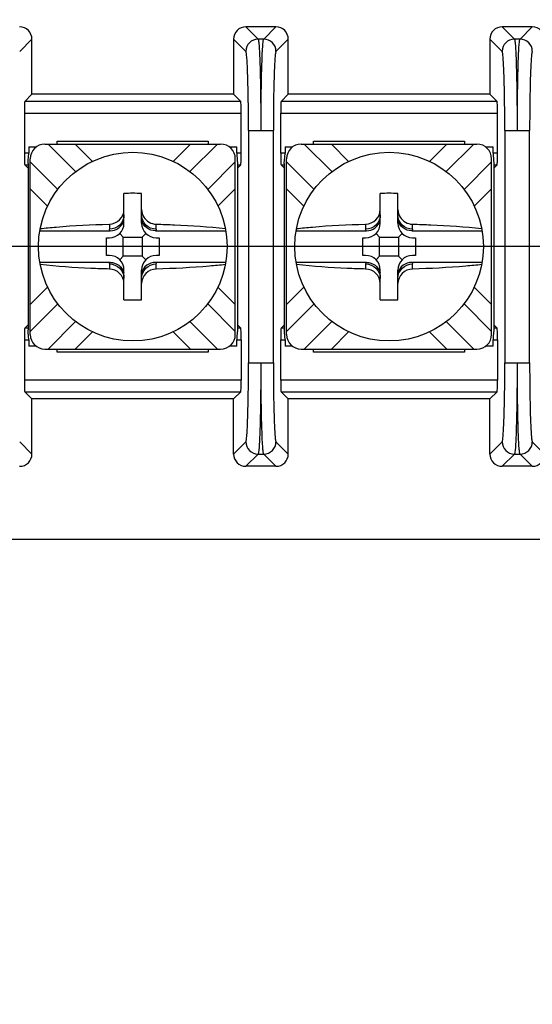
# Model space of a CAD drawing. Header units: inches. Extents: x 0 to 34, y 0 to 22.
# Tile 32 of 55: x 17.854 to 18.292, y 13.421 to 14.262. Entities that reach past the tile are written whole.
import ezdxf

# ---------------------------------------------------------------- set-up
doc = ezdxf.new("R2010")
doc.units = ezdxf.units.IN
doc.header["$LTSCALE"] = 1.87
doc.header["$MEASUREMENT"] = 0
doc.layers.get('0').update_dxf_attribs({"linetype": 'CONTINUOUS'})
doc.layers.add('DIMENSIONS', color=7, linetype='CONTINUOUS')
doc.styles.get("Standard").update_dxf_attribs({"font": 'txt', "width": 0.8})
doc.dimstyles.new('DIMSTYLE_1', dxfattribs={"dimtxt": 0.125, "dimasz": 0.18, "dimexe": 0.125, "dimexo": 0.0625, "dimgap": 0.09, "dimtad": 0, "dimtih": 1, "dimtoh": 1, "dimlfac": 2, "dimzin": 4, "dimdsep": 46, "dimtxsty": 'STANDARD', "dimblk": '_FILLED', "dimblk1": '_FILLED', "dimblk2": '_FILLED', "dimcen": 0.09, "dimadec": 0, "dimazin": 0, "dimtfac": 1, "dimtofl": 0, "dimtmove": 0, "dimatfit": 3, "dimldrblk": '_FILLED', "dimfxl": 1, "dimtolj": 1, "dimtzin": 4, "dimarcsym": 0})

# ---------------------------------------------------------------- blocks, each defined once
blk = doc.blocks.new('*D0')
at = {"layer": 'DIMENSIONS', "color": 2, "linetype": 'CONTINUOUS'}
blk.add_line((14.15042, 15.05213), (12.19139, 15.05213), dxfattribs=at)
at = {"layer": 'DIMENSIONS', "color": 2, "linetype": 'CONTINUOUS', "insert": (12.12889, 15.11463), "char_height": 0.125, "width": 1.725, "attachment_point": 3, "line_spacing_factor": 0.9}
blk.add_mtext('3X 120.00{\\Ftxt.shx;\\W1.000000;\\H0.125000; }[4.724]', dxfattribs=at)
blk = doc.blocks.new('_FILLED')
at = {"color": 0, "linetype": 'BYBLOCK'}
blk.add_solid([(0, 0), (-1, 0.1736), (-1, -0.1736)], dxfattribs=at)
blk = doc.blocks.new('*D2')
at = {"layer": 'DIMENSIONS', "color": 2, "linetype": 'CONTINUOUS'}
blk.add_line((20.97104, 14.06788), (12.19139, 14.06788), dxfattribs=at)
at = {"layer": 'DIMENSIONS', "color": 2, "linetype": 'CONTINUOUS', "insert": (12.12889, 14.13038), "char_height": 0.125, "width": 1.625, "attachment_point": 3, "line_spacing_factor": 0.9}
blk.add_mtext('2X 70.00{\\Ftxt.shx;\\W1.000000;\\H0.125000; }[2.756]', dxfattribs=at)
blk = doc.blocks.new('*D8')
at = {"layer": 'DIMENSIONS', "color": 2, "linetype": 'CONTINUOUS'}
blk.add_line((18.27898, 15.26244), (18.27898, 16.91089), dxfattribs=at)
at = {"layer": 'DIMENSIONS', "color": 2, "linetype": 'CONTINUOUS', "insert": (18.21648, 16.97339), "char_height": 0.125, "width": 1.525, "attachment_point": 1, "rotation": 90, "line_spacing_factor": 0.9}
blk.add_mtext('2X 31.51{\\Ftxt.shx;\\W1.000000;\\H0.125000; }[1.24]', dxfattribs=at)

msp = doc.modelspace()

# ---------------------------------------------------------------- linework, layer by layer
at = {"color": 7, "linetype": 'CONTINUOUS'}
for p, q in [((18.07308, 14.25538), (18.04738, 14.25538)), ((18.04738, 14.25538), (18.05785, 14.24491)), ((18.06262, 14.24491), (18.07308, 14.25538)), ((18.29183, 14.25538), (18.26613, 14.25538)), ((18.26613, 14.25538), (18.2766, 14.24491)), ((18.28137, 14.24491), (18.29183, 14.25538)), ((17.86482, 14.24489), (17.85435, 14.23442)), ((17.86482, 14.19788), (17.86482, 14.24489)), ((18.0369, 14.24489), (18.0369, 14.19788)), ((18.04736, 14.23442), (18.0369, 14.24489)), ((18.06262, 14.24491), (18.05785, 14.24491)), ((18.08357, 14.24489), (18.0731, 14.23442)), ((18.08357, 14.19788), (18.08357, 14.24489)), ((18.25565, 14.24489), (18.25565, 14.19788)), ((18.26611, 14.23442), (18.25565, 14.24489)), ((18.28137, 14.24491), (18.2766, 14.24491)), ((17.86482, 14.19788), (17.8587, 14.19175)), ((18.04302, 14.19175), (17.8587, 14.19175)), ((18.0369, 14.19788), (17.86482, 14.19788)), ((18.04302, 14.19175), (18.0369, 14.19788)), ((18.07745, 14.19175), (18.08357, 14.19788)), ((18.26177, 14.19175), (18.07745, 14.19175)), ((18.25565, 14.19788), (18.08357, 14.19788)), ((18.26177, 14.19175), (18.25565, 14.19788)), ((17.85836, 14.18176), (17.85836, 14.14753)), ((17.85836, 14.18176), (18.04336, 14.18176)), ((18.04336, 14.14753), (18.04336, 14.18176)), ((18.07711, 14.18176), (18.26211, 14.18176)), ((18.07711, 14.14753), (18.07711, 14.18176)), ((18.26211, 14.14753), (18.26211, 14.18176)), ((18.04964, 14.16697), (18.04964, 13.96879)), ((18.04986, 14.16696), (18.07083, 14.16696)), ((18.07083, 13.96878), (18.07083, 14.16696)), ((18.26839, 14.16697), (18.26839, 13.96879)), ((18.26861, 14.16696), (18.28958, 14.16696)), ((18.28958, 13.96878), (18.28958, 14.16696)), ((17.88645, 14.15538), (17.88645, 14.15788)), ((17.88645, 14.15788), (18.01527, 14.15788)), ((18.01527, 14.15788), (18.01527, 14.15538)), ((18.1052, 14.15788), (18.23402, 14.15788)), ((18.1052, 14.15538), (18.1052, 14.15788)), ((18.23402, 14.15788), (18.23402, 14.15538)), ((17.86205, 14.15288), (17.86205, 14.14753)), ((17.86205, 14.15288), (17.86835, 14.15288)), ((17.87585, 14.15538), (18.02587, 14.15538)), ((17.90207, 14.13183), (17.87852, 14.15538)), ((17.90158, 14.15538), (17.91636, 14.14061)), ((17.98536, 14.14061), (18.00014, 14.15538)), ((17.99965, 14.13183), (18.0232, 14.15538)), ((18.03336, 14.15288), (18.03966, 14.15288)), ((18.03966, 14.14753), (18.03966, 14.15288)), ((18.0808, 14.15288), (18.0871, 14.15288)), ((18.0808, 14.15288), (18.0808, 14.14753)), ((18.0946, 14.15538), (18.24462, 14.15538)), ((18.12082, 14.13183), (18.09727, 14.15538)), ((18.12033, 14.15538), (18.13511, 14.14061)), ((18.20411, 14.14061), (18.21889, 14.15538)), ((18.2184, 14.13183), (18.24195, 14.15538)), ((18.25211, 14.15288), (18.25841, 14.15288)), ((18.25841, 14.14753), (18.25841, 14.15288)), ((17.86205, 14.14753), (17.85836, 14.14753)), ((17.86145, 14.13887), (17.86172, 14.14202)), ((17.86172, 14.14202), (17.86191, 14.14411)), ((17.86335, 13.99287), (17.86335, 14.14288)), ((18.03837, 13.99287), (18.03837, 14.14288)), ((18.04336, 14.14753), (18.03966, 14.14753)), ((18.03966, 14.14753), (18.0401, 14.1411)), ((18.0401, 14.1411), (18.04024, 14.13951)), ((18.0808, 14.14753), (18.07711, 14.14753)), ((18.0802, 14.13887), (18.08047, 14.14202)), ((18.08047, 14.14202), (18.08066, 14.14411)), ((18.0821, 13.99287), (18.0821, 14.14288)), ((18.25712, 13.99287), (18.25712, 14.14288)), ((18.26211, 14.14753), (18.25841, 14.14753)), ((18.25841, 14.14753), (18.25885, 14.1411)), ((18.25885, 14.1411), (18.25899, 14.13951)), ((17.8587, 14.13754), (17.8616, 14.13754)), ((17.8587, 14.13754), (17.86122, 14.13502)), ((17.86145, 14.13887), (17.86145, 13.99688)), ((17.88686, 14.1167), (17.86335, 14.14021)), ((18.01486, 14.1167), (18.03837, 14.14021)), ((18.04012, 14.13754), (18.04302, 14.13754)), ((18.04024, 14.13951), (18.04027, 14.13887)), ((18.04027, 14.13887), (18.04027, 13.99688)), ((18.0405, 14.13502), (18.04302, 14.13754)), ((18.07745, 14.13754), (18.08035, 14.13754)), ((18.07997, 14.13502), (18.07745, 14.13754)), ((18.0802, 14.13887), (18.0802, 13.99688)), ((18.10561, 14.1167), (18.0821, 14.14021)), ((18.23361, 14.1167), (18.25712, 14.14021)), ((18.25887, 14.13754), (18.26177, 14.13754)), ((18.25899, 14.13951), (18.25902, 14.13887)), ((18.25902, 14.13887), (18.25902, 13.99688)), ((18.25925, 14.13502), (18.26177, 14.13754)), ((17.87813, 14.10238), (17.86335, 14.11715)), ((18.03837, 14.11715), (18.02359, 14.10238)), ((18.09688, 14.10238), (18.0821, 14.11715)), ((18.25712, 14.11715), (18.24234, 14.10238)), ((17.94336, 14.08788), (17.94336, 14.11323)), ((17.95836, 14.08788), (17.95836, 14.11323)), ((18.16211, 14.08788), (18.16211, 14.11323)), ((18.17711, 14.08788), (18.17711, 14.11323)), ((17.93086, 14.087), (17.93086, 14.08266)), ((17.97086, 14.08266), (17.97086, 14.087)), ((18.14961, 14.087), (18.14961, 14.08266)), ((18.18961, 14.08266), (18.18961, 14.087)), ((17.8715, 14.08137), (17.93147, 14.08137)), ((17.92839, 14.07538), (17.93086, 14.07538)), ((17.92839, 14.06038), (17.92839, 14.07538)), ((17.94271, 14.07602), (17.9397, 14.07904)), ((17.94271, 14.07602), (17.95901, 14.07602)), ((17.94271, 14.05973), (17.94271, 14.07602)), ((17.95901, 14.07602), (17.96202, 14.07904)), ((17.95901, 14.07602), (17.95901, 14.05973)), ((17.97024, 14.08137), (18.03022, 14.08137)), ((17.97086, 14.07538), (17.97333, 14.07538)), ((17.97333, 14.07538), (17.97333, 14.06038)), ((18.09025, 14.08137), (18.15022, 14.08137)), ((18.14714, 14.07538), (18.14961, 14.07538)), ((18.14714, 14.06038), (18.14714, 14.07538)), ((18.16146, 14.07602), (18.15845, 14.07904)), ((18.16146, 14.07602), (18.17776, 14.07602)), ((18.16146, 14.05973), (18.16146, 14.07602)), ((18.17776, 14.07602), (18.18077, 14.07904)), ((18.17776, 14.07602), (18.17776, 14.05973)), ((18.18899, 14.08137), (18.24897, 14.08137)), ((18.18961, 14.07538), (18.19208, 14.07538)), ((18.19208, 14.07538), (18.19208, 14.06038)), ((17.93086, 14.06038), (17.92839, 14.06038)), ((17.94271, 14.05973), (17.9397, 14.05671)), ((17.95901, 14.05973), (17.94271, 14.05973)), ((17.95901, 14.05973), (17.96202, 14.05671)), ((17.97333, 14.06038), (17.97086, 14.06038)), ((18.14961, 14.06038), (18.14714, 14.06038)), ((18.16146, 14.05973), (18.15845, 14.05671)), ((18.17776, 14.05973), (18.16146, 14.05973)), ((18.17776, 14.05973), (18.18077, 14.05671)), ((18.19208, 14.06038), (18.18961, 14.06038)), ((17.93147, 14.05438), (17.8715, 14.05438)), ((17.93086, 14.05309), (17.93086, 14.04875)), ((18.03022, 14.05438), (17.97024, 14.05438)), ((17.97086, 14.04875), (17.97086, 14.05309)), ((18.15022, 14.05438), (18.09025, 14.05438)), ((18.14961, 14.05309), (18.14961, 14.04875)), ((18.24897, 14.05438), (18.18899, 14.05438)), ((18.18961, 14.04875), (18.18961, 14.05309)), ((17.94336, 14.02252), (17.94336, 14.04788)), ((17.95836, 14.02252), (17.95836, 14.04788)), ((18.16211, 14.02252), (18.16211, 14.04788)), ((18.17711, 14.02252), (18.17711, 14.04788)), ((17.86335, 14.0186), (17.87813, 14.03337)), ((18.02359, 14.03337), (18.03837, 14.0186)), ((18.0821, 14.0186), (18.09688, 14.03337)), ((18.24234, 14.03337), (18.25712, 14.0186)), ((17.86335, 13.99554), (17.88686, 14.01905)), ((18.03837, 13.99554), (18.01486, 14.01905)), ((18.0821, 13.99554), (18.10561, 14.01905)), ((18.25712, 13.99554), (18.23361, 14.01905)), ((17.86122, 14.00073), (17.8587, 13.99821)), ((17.8616, 13.99821), (17.8587, 13.99821)), ((17.87852, 13.98037), (17.90207, 14.00392)), ((18.0232, 13.98037), (17.99965, 14.00392)), ((18.04302, 13.99821), (18.04012, 13.99821)), ((18.0405, 14.00073), (18.04302, 13.99821)), ((18.07745, 13.99821), (18.07997, 14.00073)), ((18.08035, 13.99821), (18.07745, 13.99821)), ((18.09727, 13.98037), (18.12082, 14.00392)), ((18.24195, 13.98037), (18.2184, 14.00392)), ((18.26177, 13.99821), (18.25887, 13.99821)), ((18.25925, 14.00073), (18.26177, 13.99821)), ((17.86147, 13.99624), (17.86145, 13.99688)), ((17.86162, 13.99465), (17.86147, 13.99624)), ((17.86205, 13.98822), (17.86162, 13.99465)), ((17.91636, 13.99514), (17.90158, 13.98037)), ((18.00014, 13.98037), (17.98536, 13.99514)), ((18.04, 13.99373), (18.0398, 13.99164)), ((18.04027, 13.99688), (18.04, 13.99373)), ((18.08022, 13.99624), (18.0802, 13.99688)), ((18.08037, 13.99465), (18.08022, 13.99624)), ((18.0808, 13.98822), (18.08037, 13.99465)), ((18.13511, 13.99514), (18.12033, 13.98037)), ((18.21889, 13.98037), (18.20411, 13.99514)), ((18.25875, 13.99373), (18.25855, 13.99164)), ((18.25902, 13.99688), (18.25875, 13.99373)), ((17.85836, 13.98822), (17.86205, 13.98822)), ((17.85836, 13.98822), (17.85836, 13.95399)), ((17.86205, 13.98822), (17.86205, 13.98288)), ((17.86836, 13.98288), (17.86205, 13.98288)), ((18.03966, 13.98288), (18.03337, 13.98288)), ((18.03966, 13.98822), (18.04336, 13.98822)), ((18.03966, 13.98288), (18.03966, 13.98822)), ((18.04336, 13.98822), (18.04336, 13.95399)), ((18.07711, 13.98822), (18.0808, 13.98822)), ((18.07711, 13.95399), (18.07711, 13.98822)), ((18.0808, 13.98822), (18.0808, 13.98288)), ((18.08711, 13.98288), (18.0808, 13.98288)), ((18.25841, 13.98288), (18.25212, 13.98288)), ((18.25841, 13.98822), (18.26211, 13.98822)), ((18.25841, 13.98288), (18.25841, 13.98822)), ((18.26211, 13.98822), (18.26211, 13.95399)), ((17.87585, 13.98037), (18.02587, 13.98037)), ((17.88645, 13.97788), (17.88645, 13.98037)), ((18.01527, 13.97788), (17.88645, 13.97788)), ((18.01527, 13.98037), (18.01527, 13.97788)), ((18.0946, 13.98037), (18.24462, 13.98037)), ((18.1052, 13.97788), (18.1052, 13.98037)), ((18.23402, 13.97788), (18.1052, 13.97788)), ((18.23402, 13.98037), (18.23402, 13.97788)), ((18.04986, 13.96879), (18.07083, 13.96879)), ((18.26861, 13.96879), (18.28958, 13.96879)), ((18.04336, 13.95399), (17.85836, 13.95399)), ((18.26211, 13.95399), (18.07711, 13.95399)), ((17.8587, 13.944), (18.04302, 13.944)), ((17.8587, 13.944), (17.86482, 13.93788)), ((18.04302, 13.944), (18.0369, 13.93788)), ((18.07745, 13.944), (18.26177, 13.944)), ((18.08357, 13.93788), (18.07745, 13.944)), ((18.26177, 13.944), (18.25565, 13.93788)), ((18.0369, 13.93788), (17.86482, 13.93788)), ((17.86482, 13.89086), (17.86482, 13.93788)), ((18.0369, 13.89086), (18.0369, 13.93788)), ((18.25565, 13.93788), (18.08357, 13.93788)), ((18.08357, 13.89086), (18.08357, 13.93788)), ((18.25565, 13.89086), (18.25565, 13.93788)), ((17.85435, 13.90133), (17.86482, 13.89086)), ((18.0369, 13.89086), (18.04736, 13.90133)), ((18.0731, 13.90133), (18.08357, 13.89086)), ((18.25565, 13.89086), (18.26611, 13.90133)), ((18.29185, 13.90133), (18.30232, 13.89086)), ((18.05785, 13.89084), (18.04738, 13.88038)), ((18.05785, 13.89084), (18.06262, 13.89084)), ((18.07308, 13.88038), (18.06262, 13.89084)), ((18.2766, 13.89084), (18.26613, 13.88038)), ((18.2766, 13.89084), (18.28137, 13.89084)), ((18.29183, 13.88038), (18.28137, 13.89084)), ((18.07308, 13.88038), (18.04738, 13.88038)), ((18.29183, 13.88038), (18.26613, 13.88038))]:
    msp.add_line(p, q, dxfattribs=at)
at = {"color": 40, "linetype": 'CONTINUOUS'}
msp.add_line((19.38404, 13.81789), (17.17107, 13.81789), dxfattribs=at)
at = {"color": 7, "linetype": 'CONTINUOUS'}
for centre in [(17.95086, 14.06788), (18.16961, 14.06788)]:
    msp.add_circle(centre, 0.0805, dxfattribs=at)
for centre, radius, start, end in [((18.05786, 14.23441), 0.0105, 90.08419, 179.91581), ((18.0626, 14.23441), 0.0105, 0.08419, 89.91582), ((18.27661, 14.23441), 0.0105, 90.08419, 179.91581), ((18.28135, 14.23441), 0.0105, 0.08419, 89.91582), ((17.87585, 14.14288), 0.0125, 90, 180), ((18.02587, 14.14288), 0.0125, 0, 90), ((18.0946, 14.14288), 0.0125, 90, 180), ((18.24462, 14.14288), 0.0125, 0, 90), ((17.81541, 14.14774), 0.04665, 355.53455, 358.3173), ((17.82182, 14.14755), 0.04024, 358.32989, 359.98104), ((18.03416, 14.14774), 0.04665, 355.53455, 358.3173), ((18.04057, 14.14755), 0.04024, 358.32989, 359.98104), ((17.95086, 13.90054), 0.21282, 87.98044, 92.01956), ((18.16961, 13.90054), 0.21282, 87.98044, 92.01956), ((17.93086, 14.08788), 0.0125, 270, 360), ((17.97086, 14.08788), 0.0125, 180, 270), ((18.14961, 14.08788), 0.0125, 270, 360), ((18.18961, 14.08788), 0.0125, 180, 270), ((17.93086, 14.04788), 0.0125, 0, 90), ((17.97086, 14.04788), 0.0125, 90, 180), ((18.14961, 14.04788), 0.0125, 0, 90), ((18.18961, 14.04788), 0.0125, 90, 180), ((17.95086, 14.23521), 0.21283, 267.98048, 272.01952), ((18.16961, 14.23521), 0.21283, 267.98048, 272.01952), ((17.87585, 13.99287), 0.0125, 180, 270), ((18.02587, 13.99287), 0.0125, 270, 360), ((18.08631, 13.98801), 0.04665, 175.53459, 178.31734), ((18.0946, 13.99287), 0.0125, 180, 270), ((18.24462, 13.99287), 0.0125, 270, 360), ((18.30506, 13.98801), 0.04665, 175.53459, 178.31734), ((18.0799, 13.9882), 0.04024, 178.32993, 179.98105), ((18.29865, 13.9882), 0.04024, 178.32993, 179.98105), ((18.05786, 13.90134), 0.0105, 180.08419, 269.91582), ((18.0626, 13.90134), 0.0105, 270.08419, 359.91581), ((18.27661, 13.90134), 0.0105, 180.08419, 269.91582), ((18.28135, 13.90134), 0.0105, 270.08419, 359.91581)]:
    msp.add_arc(centre, radius, start, end, dxfattribs=at)
for centre, major_axis, ratio, start_param, end_param in [((17.85432, 14.24488), (-0.00743, -0.00743), 0.998783, 2.356803, 3.926382), ((18.0474, 14.24488), (0.00743, -0.00743), 0.998783, 2.356803, 3.926382), ((18.07307, 14.24488), (-0.00743, -0.00743), 0.998783, 2.356803, 3.926382), ((18.26615, 14.24488), (0.00743, -0.00743), 0.998783, 2.356803, 3.926382), ((18.29182, 14.24488), (-0.00743, -0.00743), 0.998783, 2.356803, 3.926382), ((17.85871, 14.18176), (0, 0.01), 0.034921, 0.034907, 1.570796), ((18.04301, 14.18176), (0, 0.01), 0.034921, -1.570796, -0.034907), ((18.07746, 14.18176), (0, 0.01), 0.034921, 0.034907, 1.570796), ((18.26176, 14.18176), (0, 0.01), 0.034921, -1.570796, -0.034907), ((17.85871, 14.14753), (0, 0.01), 0.034921, -4.712389, -3.176499), ((18.04301, 14.14753), (0, 0.01), 0.034921, -3.106686, -1.570796), ((18.07746, 14.14753), (0, 0.01), 0.034921, -4.712389, -3.176499), ((18.26176, 14.14753), (0, 0.01), 0.034921, -3.106686, -1.570796), ((17.85871, 13.98822), (0, 0.01), 0.034921, 0.034907, 1.570796), ((18.04301, 13.98822), (0, 0.01), 0.034921, -1.570796, -0.034907), ((18.07746, 13.98822), (0, 0.01), 0.034921, 0.034907, 1.570796), ((18.26176, 13.98822), (0, 0.01), 0.034921, -1.570796, -0.034907), ((17.85871, 13.95399), (0, 0.01), 0.034921, -4.712389, -3.176499), ((18.04301, 13.95399), (0, 0.01), 0.034921, -3.106686, -1.570796), ((18.07746, 13.95399), (0, 0.01), 0.034921, -4.712389, -3.176499), ((18.26176, 13.95399), (0, 0.01), 0.034921, -3.106686, -1.570796), ((17.85432, 13.89087), (-0.00743, 0.00743), 0.998783, 2.356803, 3.926382), ((18.0474, 13.89087), (0.00743, 0.00743), 0.998783, 2.356803, 3.926382), ((18.07307, 13.89087), (-0.00743, 0.00743), 0.998783, 2.356803, 3.926382), ((18.26615, 13.89087), (0.00743, 0.00743), 0.998783, -3.926382, -2.356803), ((18.29182, 13.89087), (-0.00743, 0.00743), 0.998783, 2.356803, 3.926382)]:
    msp.add_ellipse(centre, major_axis=major_axis, ratio=ratio, start_param=start_param, end_param=end_param, dxfattribs=at)
for points, knots in [([(18.05785, 14.24491), (18.05799, 14.24474), (18.05812, 14.24404), (18.05835, 14.24274), (18.05854, 14.24069), (18.05885, 14.23667), (18.05917, 14.23006), (18.0595, 14.22048), (18.05977, 14.20892), (18.05997, 14.19583), (18.0601, 14.18166), (18.06012, 14.17192), (18.06012, 14.16696)], [0, 0, 0, 0, 0.008455, 0.025755, 0.051939, 0.086811, 0.181298, 0.305811, 0.455665, 0.625464, 0.809247, 1, 1, 1, 1]), ([(18.06034, 14.16696), (18.06034, 14.17192), (18.06037, 14.18167), (18.06049, 14.19583), (18.0607, 14.20894), (18.06097, 14.22049), (18.0613, 14.23008), (18.06161, 14.23667), (18.06193, 14.2407), (18.06212, 14.24274), (18.06235, 14.24404), (18.06247, 14.24474), (18.06262, 14.24491)], [0, 0, 0, 0, 0.190842, 0.374546, 0.544562, 0.694524, 0.818823, 0.91321, 0.948058, 0.974253, 0.991558, 1, 1, 1, 1]), ([(18.2766, 14.24491), (18.27674, 14.24474), (18.27687, 14.24404), (18.2771, 14.24274), (18.27729, 14.24069), (18.2776, 14.23667), (18.27792, 14.23006), (18.27825, 14.22048), (18.27852, 14.20892), (18.27872, 14.19583), (18.27885, 14.18166), (18.27887, 14.17192), (18.27887, 14.16696)], [0, 0, 0, 0, 0.008455, 0.025755, 0.051939, 0.086811, 0.181298, 0.305811, 0.455665, 0.625464, 0.809247, 1, 1, 1, 1]), ([(18.27909, 14.16696), (18.27909, 14.17192), (18.27912, 14.18167), (18.27924, 14.19583), (18.27945, 14.20894), (18.27972, 14.22049), (18.28005, 14.23008), (18.28036, 14.23667), (18.28068, 14.2407), (18.28087, 14.24274), (18.2811, 14.24404), (18.28122, 14.24474), (18.28137, 14.24491)], [0, 0, 0, 0, 0.190842, 0.374546, 0.544562, 0.694524, 0.818823, 0.91321, 0.948058, 0.974253, 0.991558, 1, 1, 1, 1]), ([(18.04964, 14.16697), (18.04964, 14.17126), (18.04961, 14.1797), (18.04949, 14.19195), (18.04929, 14.20329), (18.04902, 14.21329), (18.04869, 14.22158), (18.04837, 14.2273), (18.04806, 14.23078), (18.04786, 14.23255), (18.04764, 14.23368), (18.0475, 14.23429), (18.04736, 14.23442)], [0, 0, 0, 0, 0.190698, 0.374424, 0.544169, 0.693977, 0.81846, 0.91294, 0.947824, 0.974037, 0.991397, 1, 1, 1, 1]), ([(18.0731, 14.23442), (18.07297, 14.23429), (18.07283, 14.23368), (18.0726, 14.23255), (18.07241, 14.23078), (18.0721, 14.2273), (18.07178, 14.22159), (18.07145, 14.2133), (18.07118, 14.2033), (18.07098, 14.19196), (18.07085, 14.1797), (18.07083, 14.17126), (18.07083, 14.16696)], [0, 0, 0, 0, 0.008589, 0.025952, 0.052175, 0.087034, 0.181415, 0.305683, 0.455601, 0.625565, 0.809213, 1, 1, 1, 1]), ([(18.26839, 14.16697), (18.26839, 14.17126), (18.26836, 14.1797), (18.26824, 14.19195), (18.26804, 14.20329), (18.26777, 14.21329), (18.26744, 14.22158), (18.26712, 14.2273), (18.26681, 14.23078), (18.26661, 14.23255), (18.26639, 14.23368), (18.26625, 14.23429), (18.26611, 14.23442)], [0, 0, 0, 0, 0.190698, 0.374424, 0.544169, 0.693977, 0.81846, 0.91294, 0.947824, 0.974037, 0.991397, 1, 1, 1, 1]), ([(18.29185, 14.23442), (18.29172, 14.23429), (18.29158, 14.23368), (18.29135, 14.23255), (18.29116, 14.23078), (18.29085, 14.2273), (18.29053, 14.22159), (18.2902, 14.2133), (18.28993, 14.2033), (18.28973, 14.19196), (18.2896, 14.1797), (18.28958, 14.17126), (18.28958, 14.16696)], [0, 0, 0, 0, 0.008589, 0.025952, 0.052175, 0.087034, 0.181415, 0.305683, 0.455601, 0.625565, 0.809213, 1, 1, 1, 1]), ([(17.93086, 14.087), (17.93405, 14.08707), (17.94059, 14.08975), (17.94336, 14.09632), (17.94336, 14.09948)], [0, 0, 0, 0, 0.503157, 1, 1, 1, 1]), ([(18.14961, 14.087), (18.1528, 14.08707), (18.15934, 14.08975), (18.16211, 14.09632), (18.16211, 14.09948)], [0, 0, 0, 0, 0.503157, 1, 1, 1, 1]), ([(17.94336, 14.095), (17.94336, 14.09185), (17.94065, 14.08525), (17.93404, 14.08266), (17.93086, 14.08266)], [0, 0, 0, 0, 0.497823, 1, 1, 1, 1]), ([(17.97086, 14.08266), (17.96768, 14.08266), (17.96106, 14.08525), (17.95836, 14.09185), (17.95836, 14.095)], [0, 0, 0, 0, 0.502177, 1, 1, 1, 1]), ([(17.96021, 14.09305), (17.96132, 14.09126), (17.96451, 14.08821), (17.96875, 14.08705), (17.97086, 14.087)], [0, 0, 0, 0, 0.500378, 1, 1, 1, 1]), ([(18.16211, 14.095), (18.16211, 14.09185), (18.1594, 14.08525), (18.15279, 14.08266), (18.14961, 14.08266)], [0, 0, 0, 0, 0.497823, 1, 1, 1, 1]), ([(18.18961, 14.08266), (18.18643, 14.08266), (18.17981, 14.08525), (18.17711, 14.09185), (18.17711, 14.095)], [0, 0, 0, 0, 0.502177, 1, 1, 1, 1]), ([(18.17896, 14.09305), (18.18007, 14.09126), (18.18326, 14.08821), (18.1875, 14.08705), (18.18961, 14.087)], [0, 0, 0, 0, 0.500378, 1, 1, 1, 1]), ([(17.87183, 14.08322), (17.87635, 14.08373), (17.89597, 14.08567), (17.91568, 14.08664), (17.93086, 14.087)], [0, 0, 0, 0, 0.230295, 1, 1, 1, 1]), ([(17.93147, 14.08137), (17.93137, 14.08147), (17.93106, 14.08183), (17.93086, 14.08232), (17.93086, 14.08266)], [0, 0, 0, 0, 0.291149, 1, 1, 1, 1]), ([(17.93147, 14.08137), (17.93409, 14.08137), (17.93949, 14.0831), (17.94265, 14.08782), (17.94336, 14.09034)], [0, 0, 0, 0, 0.500115, 1, 1, 1, 1]), ([(17.97024, 14.08137), (17.96762, 14.08137), (17.96223, 14.0831), (17.95906, 14.08782), (17.95836, 14.09034)], [0, 0, 0, 0, 0.500118, 1, 1, 1, 1]), ([(17.97086, 14.08266), (17.97086, 14.08232), (17.97066, 14.08183), (17.97034, 14.08147), (17.97025, 14.08137)], [0, 0, 0, 0, 0.709246, 1, 1, 1, 1]), ([(17.97086, 14.087), (17.97611, 14.08687), (17.99581, 14.08622), (18.01551, 14.08485), (18.02988, 14.08322)], [0, 0, 0, 0, 0.266249, 1, 1, 1, 1]), ([(18.09058, 14.08322), (18.0951, 14.08373), (18.11472, 14.08567), (18.13443, 14.08664), (18.14961, 14.087)], [0, 0, 0, 0, 0.230295, 1, 1, 1, 1]), ([(18.15022, 14.08137), (18.15012, 14.08147), (18.14981, 14.08183), (18.14961, 14.08232), (18.14961, 14.08266)], [0, 0, 0, 0, 0.291149, 1, 1, 1, 1]), ([(18.15022, 14.08137), (18.15284, 14.08137), (18.15824, 14.0831), (18.1614, 14.08782), (18.16211, 14.09034)], [0, 0, 0, 0, 0.500115, 1, 1, 1, 1]), ([(18.18899, 14.08137), (18.18637, 14.08137), (18.18098, 14.0831), (18.17781, 14.08782), (18.17711, 14.09034)], [0, 0, 0, 0, 0.500118, 1, 1, 1, 1]), ([(18.18961, 14.08266), (18.18961, 14.08232), (18.18941, 14.08183), (18.18909, 14.08147), (18.189, 14.08137)], [0, 0, 0, 0, 0.709246, 1, 1, 1, 1]), ([(18.18961, 14.087), (18.19486, 14.08687), (18.21456, 14.08622), (18.23426, 14.08485), (18.24863, 14.08322)], [0, 0, 0, 0, 0.266249, 1, 1, 1, 1]), ([(17.93086, 14.04875), (17.92561, 14.04888), (17.9059, 14.04953), (17.88621, 14.0509), (17.87183, 14.05254)], [0, 0, 0, 0, 0.266249, 1, 1, 1, 1]), ([(17.93086, 14.05309), (17.93086, 14.05343), (17.93106, 14.05392), (17.93137, 14.05428), (17.93147, 14.05438)], [0, 0, 0, 0, 0.708851, 1, 1, 1, 1]), ([(17.93086, 14.05309), (17.93404, 14.05309), (17.94065, 14.0505), (17.94336, 14.0439), (17.94336, 14.04075)], [0, 0, 0, 0, 0.502177, 1, 1, 1, 1]), ([(17.94336, 14.03627), (17.94336, 14.03943), (17.94059, 14.046), (17.93405, 14.04868), (17.93086, 14.04875)], [0, 0, 0, 0, 0.496847, 1, 1, 1, 1]), ([(17.93147, 14.05438), (17.93409, 14.05438), (17.93949, 14.05265), (17.94265, 14.04793), (17.94336, 14.04541)], [0, 0, 0, 0, 0.500116, 1, 1, 1, 1]), ([(17.97024, 14.05438), (17.96762, 14.05438), (17.96223, 14.05265), (17.95906, 14.04793), (17.95836, 14.04541)], [0, 0, 0, 0, 0.500117, 1, 1, 1, 1]), ([(17.95836, 14.04075), (17.95836, 14.0439), (17.96106, 14.0505), (17.96768, 14.05309), (17.97086, 14.05309)], [0, 0, 0, 0, 0.497823, 1, 1, 1, 1]), ([(17.97086, 14.04875), (17.96766, 14.04868), (17.96112, 14.046), (17.95836, 14.03943), (17.95836, 14.03627)], [0, 0, 0, 0, 0.503153, 1, 1, 1, 1]), ([(17.97025, 14.05438), (17.97034, 14.05428), (17.97066, 14.05392), (17.97086, 14.05343), (17.97086, 14.05309)], [0, 0, 0, 0, 0.290754, 1, 1, 1, 1]), ([(18.02988, 14.05254), (18.02537, 14.05202), (18.00575, 14.05008), (17.98603, 14.04911), (17.97086, 14.04875)], [0, 0, 0, 0, 0.230295, 1, 1, 1, 1]), ([(18.14961, 14.04875), (18.14436, 14.04888), (18.12465, 14.04953), (18.10496, 14.0509), (18.09058, 14.05254)], [0, 0, 0, 0, 0.266249, 1, 1, 1, 1]), ([(18.14961, 14.05309), (18.14961, 14.05343), (18.14981, 14.05392), (18.15012, 14.05428), (18.15022, 14.05438)], [0, 0, 0, 0, 0.708851, 1, 1, 1, 1]), ([(18.14961, 14.05309), (18.15279, 14.05309), (18.1594, 14.0505), (18.16211, 14.0439), (18.16211, 14.04075)], [0, 0, 0, 0, 0.502177, 1, 1, 1, 1]), ([(18.16211, 14.03627), (18.16211, 14.03943), (18.15934, 14.046), (18.1528, 14.04868), (18.14961, 14.04875)], [0, 0, 0, 0, 0.496847, 1, 1, 1, 1]), ([(18.15022, 14.05438), (18.15284, 14.05438), (18.15824, 14.05265), (18.1614, 14.04793), (18.16211, 14.04541)], [0, 0, 0, 0, 0.500116, 1, 1, 1, 1]), ([(18.18899, 14.05438), (18.18637, 14.05438), (18.18098, 14.05265), (18.17781, 14.04793), (18.17711, 14.04541)], [0, 0, 0, 0, 0.500117, 1, 1, 1, 1]), ([(18.17711, 14.04075), (18.17711, 14.0439), (18.17981, 14.0505), (18.18643, 14.05309), (18.18961, 14.05309)], [0, 0, 0, 0, 0.497823, 1, 1, 1, 1]), ([(18.18961, 14.04875), (18.18641, 14.04868), (18.17987, 14.046), (18.17711, 14.03943), (18.17711, 14.03627)], [0, 0, 0, 0, 0.503153, 1, 1, 1, 1]), ([(18.189, 14.05438), (18.18909, 14.05428), (18.18941, 14.05392), (18.18961, 14.05343), (18.18961, 14.05309)], [0, 0, 0, 0, 0.290754, 1, 1, 1, 1]), ([(18.24863, 14.05254), (18.24412, 14.05202), (18.2245, 14.05008), (18.20478, 14.04911), (18.18961, 14.04875)], [0, 0, 0, 0, 0.230295, 1, 1, 1, 1]), ([(18.04736, 13.90133), (18.0475, 13.90146), (18.04764, 13.90207), (18.04786, 13.9032), (18.04806, 13.90497), (18.04837, 13.90845), (18.04869, 13.91416), (18.04902, 13.92245), (18.04929, 13.93245), (18.04949, 13.94379), (18.04961, 13.95605), (18.04964, 13.96449), (18.04964, 13.96879)], [0, 0, 0, 0, 0.008589, 0.025952, 0.052175, 0.087034, 0.181414, 0.305683, 0.455601, 0.625565, 0.809213, 1, 1, 1, 1]), ([(18.06012, 13.96879), (18.06012, 13.96383), (18.0601, 13.95408), (18.05997, 13.93992), (18.05977, 13.92681), (18.0595, 13.91526), (18.05917, 13.90567), (18.05885, 13.89908), (18.05854, 13.89505), (18.05835, 13.89301), (18.05812, 13.89171), (18.05799, 13.89101), (18.05785, 13.89084)], [0, 0, 0, 0, 0.190842, 0.374546, 0.544562, 0.694524, 0.818823, 0.91321, 0.948058, 0.974253, 0.991558, 1, 1, 1, 1]), ([(18.06262, 13.89084), (18.06247, 13.89101), (18.06235, 13.89171), (18.06212, 13.89301), (18.06193, 13.89506), (18.06161, 13.89908), (18.06129, 13.90569), (18.06096, 13.91527), (18.0607, 13.92683), (18.06049, 13.93992), (18.06037, 13.95409), (18.06034, 13.96383), (18.06034, 13.96879)], [0, 0, 0, 0, 0.008455, 0.025755, 0.051939, 0.086811, 0.181298, 0.305811, 0.455665, 0.625464, 0.809247, 1, 1, 1, 1]), ([(18.07083, 13.96878), (18.07083, 13.96449), (18.07085, 13.95605), (18.07098, 13.9438), (18.07118, 13.93246), (18.07145, 13.92246), (18.07178, 13.91417), (18.0721, 13.90845), (18.07241, 13.90497), (18.0726, 13.9032), (18.07283, 13.90207), (18.07297, 13.90146), (18.0731, 13.90133)], [0, 0, 0, 0, 0.190698, 0.374424, 0.544169, 0.693977, 0.81846, 0.91294, 0.947824, 0.974037, 0.991397, 1, 1, 1, 1]), ([(18.26611, 13.90133), (18.26625, 13.90146), (18.26639, 13.90207), (18.26661, 13.9032), (18.26681, 13.90497), (18.26712, 13.90845), (18.26744, 13.91416), (18.26777, 13.92245), (18.26804, 13.93245), (18.26824, 13.94379), (18.26836, 13.95605), (18.26839, 13.96449), (18.26839, 13.96879)], [0, 0, 0, 0, 0.008589, 0.025952, 0.052175, 0.087034, 0.181414, 0.305683, 0.455601, 0.625565, 0.809213, 1, 1, 1, 1]), ([(18.27887, 13.96879), (18.27887, 13.96383), (18.27885, 13.95408), (18.27872, 13.93992), (18.27852, 13.92681), (18.27825, 13.91526), (18.27792, 13.90567), (18.2776, 13.89908), (18.27729, 13.89505), (18.2771, 13.89301), (18.27687, 13.89171), (18.27674, 13.89101), (18.2766, 13.89084)], [0, 0, 0, 0, 0.190842, 0.374546, 0.544562, 0.694524, 0.818823, 0.91321, 0.948058, 0.974253, 0.991558, 1, 1, 1, 1]), ([(18.28137, 13.89084), (18.28122, 13.89101), (18.2811, 13.89171), (18.28087, 13.89301), (18.28068, 13.89506), (18.28036, 13.89908), (18.28004, 13.90569), (18.27971, 13.91527), (18.27945, 13.92683), (18.27924, 13.93992), (18.27912, 13.95409), (18.27909, 13.96383), (18.27909, 13.96879)], [0, 0, 0, 0, 0.008455, 0.025755, 0.051939, 0.086811, 0.181298, 0.305811, 0.455665, 0.625464, 0.809247, 1, 1, 1, 1]), ([(18.28958, 13.96878), (18.28958, 13.96449), (18.2896, 13.95605), (18.28973, 13.9438), (18.28993, 13.93246), (18.2902, 13.92246), (18.29053, 13.91417), (18.29085, 13.90845), (18.29116, 13.90497), (18.29135, 13.9032), (18.29158, 13.90207), (18.29172, 13.90146), (18.29185, 13.90133)], [0, 0, 0, 0, 0.190698, 0.374424, 0.544169, 0.693977, 0.81846, 0.91294, 0.947824, 0.974037, 0.991397, 1, 1, 1, 1])]:
    msp.add_open_spline(points, degree=3, knots=knots, dxfattribs=at)
for points in [[(17.95836, 14.09948), (17.95836, 14.09725), (17.95903, 14.09495), (17.96021, 14.09305)], [(18.17711, 14.09948), (18.17711, 14.09725), (18.17778, 14.09495), (18.17896, 14.09305)]]:
    msp.add_open_spline(points, degree=3, dxfattribs=at)

# ---------------------------------------------------------------- dimensions: what is measured, and where the dimension line sits
at = {"layer": 'DIMENSIONS', "color": 2, "linetype": 'CONTINUOUS'}
for feature_location, offset, dtype, origin, text, picture, middle in [((18.27898, 15.26244), (0, 1.64844), 1, (18.89919, 13.88038), '2X <>', '*D8', (18.27898, 17.73589)), ((14.15042, 15.05213), (-1.95902, 0), 0, (18.67773, 12.68992), '3X <>', '*D0', (11.26639, 15.05213)), ((20.97104, 14.06788), (-8.77964, 0), 0, (21.03354, 12.68992), '2X <>', '*D2', (11.31639, 14.06788))]:
    dim = msp.add_ordinate_dim(feature_location=feature_location, offset=offset, dtype=dtype, origin=origin, text=text, dimstyle='DIMSTYLE_1', override={"dimtad": 1, "dimtih": 0, "dimtoh": 0}, dxfattribs=at)
    dim.commit()
    dim.dimension.update_dxf_attribs({"geometry": picture, "text_midpoint": middle})

doc.saveas('drawing.dxf')
